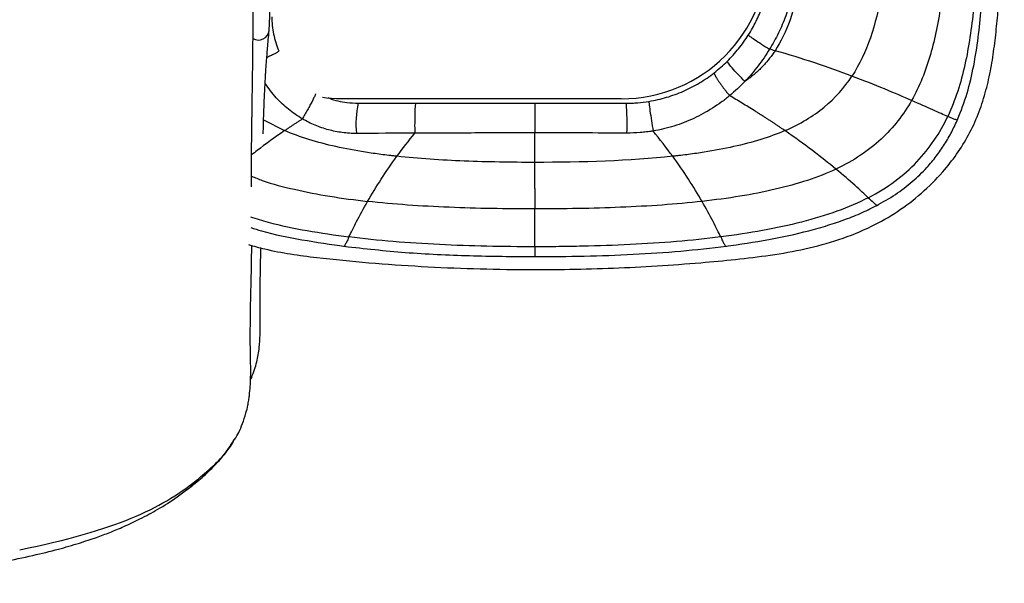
# Paper-space layout '_Bottom' of a CAD drawing. Header units: millimetres. Extents: x -908 to 908, y -619 to 155.
# Tile 10 of 14: x 680 to 908, y -612 to -482. Entities that reach past the tile are written whole.
import ezdxf

# ---------------------------------------------------------------- set-up
doc = ezdxf.new("R2010")
doc.units = ezdxf.units.MM

psp = doc.layouts.new('_Bottom')

# ---------------------------------------------------------------- linework, layer by layer
at = {"color": 7, "linetype": 'Continuous', "lineweight": 25}
for p, q in [((844.6, -499.27), (844.6, -499.28)), ((819.5, -500), (753.5, -500)), ((736.6, -504.87), (741.48, -507.36)), ((733.58, -564.96), (733.81, -564.54)), ((729.55, -579.31), (729.83, -578.88)), ((718.87, -590.53), (719.1, -590.34))]:
    psp.add_line(p, q, dxfattribs=at)
at = {"color": 7, "linetype": 'Continuous', "lineweight": 25, "flags": 128}
for points in [[(753.5, -500), (751.15, -499.82), (750.27, -499.65)], [(733.81, -564.54), (733.69, -564.76), (733.58, -564.93)]]:
    psp.add_lwpolyline(points, dxfattribs=at)
at = {"color": 7, "linetype": 'Continuous', "lineweight": 25}
for centre, radius, start, end in [((819.5, -466), 34, 270, 0), ((735.39, -483.88), 2.5, 239.6182, 353.2996), ((780.44, -505.76), 22.43, 167.7449, 185.7643), ((754.62, -505.73), 66.22, 358.092, 4.0919)]:
    psp.add_arc(centre, radius, start, end, dxfattribs=at)
for points, knots in [([(737.88, -484.17), (737.92, -483.45), (738.01, -482.11), (738.07, -479.66), (738.1, -477.25), (738.11, -474.98), (738.1, -472.86), (738.08, -470.79), (738.03, -468.65), (737.96, -466.38), (737.86, -463.98), (737.71, -461.35), (737.49, -458.31), (737.2, -455.36), (736.88, -452.64), (736.59, -450.34), (736.25, -447.83), (735.86, -445.11), (735.44, -442.18), (735.01, -439.02), (734.58, -435.65), (734.34, -433.29), (734.21, -432.08)], [0, 0, 0, 0, 0.087325, 0.16443, 0.231463, 0.28811, 0.334975, 0.379016, 0.423181, 0.467553, 0.512218, 0.557306, 0.608418, 0.668803, 0.702408, 0.738294, 0.776456, 0.816833, 0.85943, 0.904251, 0.951181, 1, 1, 1, 1]), ([(733.78, -520.35), (733.78, -519.95), (733.77, -518.14), (733.79, -514.82), (733.83, -510.71), (733.86, -507.8), (733.88, -506.24), (733.89, -505.69), (733.9, -505.13), (733.91, -504.6), (733.92, -503.42), (733.96, -500.76), (734.03, -496.54), (734.08, -492.39), (734.11, -489.39), (734.13, -487.64), (734.15, -485.93), (734.16, -484.29), (734.17, -482.8), (734.18, -481.46), (734.19, -480.18), (734.2, -478.78), (734.21, -476.98), (734.22, -474.59), (734.23, -471.58), (734.24, -467.95), (734.24, -464.1), (734.24, -460.15), (734.23, -456.2), (734.2, -451.84), (734.15, -446.91), (734.07, -441.7), (734, -437.93), (733.97, -436.19)], [0, 0, 0, 0, 0.022459, 0.100489, 0.182148, 0.242961, 0.252457, 0.261933, 0.271387, 0.280818, 0.288976, 0.330427, 0.411333, 0.48762, 0.511347, 0.534551, 0.557201, 0.577968, 0.59613, 0.611716, 0.625791, 0.640023, 0.660867, 0.687988, 0.720844, 0.758619, 0.800132, 0.83277, 0.865923, 0.899449, 0.933648, 0.969297, 1, 1, 1, 1]), ([(733.13, -533.78), (734.36, -534.12), (739.54, -535.54), (748.9, -536.83), (761.01, -538.01), (773.14, -538.86), (785.28, -539.39), (800.14, -539.64), (817.69, -539.36), (833.87, -538.35), (845.98, -537.24), (854.06, -536.27), (862.1, -534.86), (870, -532.74), (877.22, -529.85), (883.62, -526.19), (889.16, -521.96), (893.7, -517.44), (897.31, -512.85), (900.09, -508.38), (902.29, -503.62), (903.92, -498.66), (905.1, -493.59), (905.92, -488.43), (906.5, -483.22), (906.98, -477.94), (907.42, -472.32), (907.84, -466.03), (908.19, -458.75), (908.24, -453.54), (908.27, -450.75)], [0, 0, 0, 0, 0.016324, 0.068179, 0.119748, 0.171202, 0.222709, 0.274242, 0.360111, 0.445904, 0.480239, 0.514741, 0.549344, 0.583946, 0.618605, 0.647859, 0.677392, 0.706968, 0.729165, 0.751442, 0.773702, 0.795742, 0.817683, 0.839832, 0.862101, 0.884358, 0.907316, 0.933784, 0.964462, 1, 1, 1, 1]), ([(848.94, -485.22), (849.6, -484.19), (850.2, -483.12), (851.29, -480.93), (851.78, -479.81), (852.64, -477.52), (853.01, -476.36), (853.63, -474), (853.88, -472.8), (854.07, -471.59)], [0, 0, 0, 0, 0.25, 0.25, 0.5, 0.5, 0.75, 0.75, 1, 1, 1, 1]), ([(859.75, -472.54), (859.54, -473.95), (859.25, -475.35), (858.53, -478.11), (858.1, -479.46), (857.35, -481.47), (857.09, -482.14), (856.53, -483.45), (856.23, -484.1), (855.29, -486.02), (854.6, -487.28), (853.85, -488.49)], [0, 0, 0, 0, 0.25, 0.25, 0.5, 0.5, 0.625, 0.625, 0.75, 0.75, 1, 1, 1, 1]), ([(860.94, -472.67), (860.33, -476.04), (859.57, -479.03), (857.66, -484.38), (856.51, -486.74), (855.13, -488.85)], [0, 0, 0, 0, 0.5, 0.5, 1, 1, 1, 1]), ([(879.86, -475.33), (879.19, -479.13), (878.34, -482.63), (876.1, -489.09), (874.71, -492.04), (872.96, -494.72)], [0, 0, 0, 0, 0.5, 0.5, 1, 1, 1, 1]), ([(893.63, -477.76), (893.02, -481.96), (892.24, -485.96), (890.05, -493.52), (888.64, -497.08), (886.78, -500.37)], [0, 0, 0, 0, 0.5, 0.5, 1, 1, 1, 1]), ([(901.15, -479.11), (900.67, -483.56), (900.07, -487.9), (898.67, -494.17), (898.12, -496.22), (896.81, -500.22), (896.05, -502.18), (895.15, -504.07)], [0, 0, 0, 0, 0.5, 0.5, 0.75, 0.75, 1, 1, 1, 1]), ([(897.44, -504.79), (898.22, -502.77), (899.79, -498.72), (901.25, -492.33), (902.28, -485.78), (902.72, -481.35), (902.93, -479.12)], [0, 0, 0, 0, 0.246034, 0.493536, 0.744576, 1, 1, 1, 1]), ([(738.52, -481), (738.52, -482.35), (738.65, -483.69), (739.2, -486.34), (739.6, -487.63), (740.13, -488.87)], [0, 0, 0, 0, 0.5, 0.5, 1, 1, 1, 1]), ([(736.53, -508.13), (736.54, -507.35), (736.57, -505.72), (736.65, -503.14), (736.75, -500.36), (736.88, -497.43), (737.02, -495.13), (737.12, -493.5), (737.19, -492.46), (737.28, -491.25), (737.4, -489.82), (737.53, -488.15), (737.7, -486.24), (737.81, -484.88), (737.88, -484.17)], [0, 0, 0, 0, 0.097678, 0.203095, 0.323259, 0.447537, 0.570725, 0.611177, 0.652306, 0.701937, 0.761504, 0.831028, 0.91052, 1, 1, 1, 1]), ([(844.08, -491.27), (845, -490.36), (845.87, -489.39), (847.49, -487.37), (848.25, -486.32), (848.94, -485.22)], [0, 0, 0, 0, 0.5, 0.5, 1, 1, 1, 1]), ([(848.94, -485.22), (848.93, -485.24), (849.06, -485.34), (849.56, -485.7), (849.94, -485.96), (850.87, -486.58), (851.43, -486.95), (852.62, -487.71), (853.25, -488.11), (853.85, -488.49)], [0, 0, 0, 0, 0.25, 0.25, 0.5, 0.5, 0.75, 0.75, 1, 1, 1, 1]), ([(740.09, -488.93), (740.08, -488.95), (740.06, -489.01), (739.75, -489.23), (739.2, -489.54), (738.45, -489.93), (737.81, -490.24), (737.41, -490.43), (737.35, -490.45)], [0, 0, 0, 0, 0.1169966, 0.328139, 0.5392813, 0.7504237, 0.9615661, 1, 1, 1, 1]), ([(853.85, -488.49), (853.04, -489.83), (852.15, -491.12), (850.25, -493.6), (849.24, -494.8), (848.17, -495.93)], [0, 0, 0, 0, 0.5, 0.5, 1, 1, 1, 1]), ([(855.13, -488.85), (855.03, -489), (854.83, -489.29), (854.53, -489.73), (854.21, -490.16), (853.89, -490.59), (853.56, -491), (853.22, -491.41), (852.45, -492.31), (851.45, -493.32), (850.29, -494.34), (849.52, -494.96), (848.84, -495.47), (848.39, -495.78), (848.17, -495.93)], [0, 0, 0, 0, 0.0537576, 0.1072803, 0.1606063, 0.2137747, 0.2668251, 0.319798, 0.3727342, 0.6231682, 0.7456922, 0.8353787, 0.9206203, 1, 1, 1, 1]), ([(855.13, -488.85), (854.92, -488.79), (854.49, -488.67), (854.07, -488.55), (853.85, -488.49)], [0, 0, 0, 0, 0.500197, 1, 1, 1, 1]), ([(872.96, -494.72), (870.22, -493.69), (867.33, -492.65), (861.34, -490.67), (858.25, -489.72), (855.13, -488.85)], [0, 0, 0, 0, 0.5, 0.5, 1, 1, 1, 1]), ([(848.15, -495.95), (847.63, -495.43), (847.09, -494.88), (846.07, -493.81), (845.59, -493.3), (844.81, -492.4), (844.5, -492.02), (844.12, -491.48), (844.04, -491.31), (844.08, -491.27)], [0, 0, 0, 0, 0.25, 0.25, 0.5, 0.5, 0.75, 0.75, 1, 1, 1, 1]), ([(825.9, -500.58), (827.29, -500.36), (828.65, -500.04), (831.33, -499.25), (832.64, -498.77), (834.55, -497.93), (835.18, -497.63), (836.41, -496.99), (837.02, -496.65), (838.21, -495.94), (838.79, -495.56), (839.94, -494.78), (840.5, -494.36), (841.05, -493.94)], [0, 0, 0, 0, 0.25, 0.25, 0.5, 0.5, 0.625, 0.625, 0.75, 0.75, 0.875, 0.875, 1, 1, 1, 1]), ([(841.05, -493.94), (841.05, -493.94), (841.04, -493.95), (841.03, -493.97), (841.02, -494), (841.02, -494.04), (841.03, -494.08), (841.05, -494.14), (841.07, -494.21), (841.1, -494.29), (841.14, -494.38), (841.19, -494.48), (841.25, -494.6), (841.33, -494.74), (841.41, -494.89), (841.51, -495.05), (841.62, -495.24), (841.75, -495.44), (841.89, -495.65), (842.04, -495.89), (842.21, -496.13), (842.4, -496.4), (842.6, -496.68), (842.81, -496.97), (843.03, -497.28), (843.27, -497.6), (843.52, -497.92), (843.78, -498.26), (844.05, -498.6), (844.33, -498.94), (844.51, -499.16), (844.6, -499.27)], [0, 0, 0, 0, 0.020232, 0.041482, 0.06375, 0.087037, 0.111341, 0.136664, 0.163004, 0.190363, 0.218739, 0.248134, 0.278547, 0.309977, 0.342426, 0.375892, 0.410376, 0.445878, 0.482397, 0.519934, 0.558489, 0.598062, 0.638652, 0.68026, 0.722885, 0.766527, 0.811187, 0.856865, 0.903559, 0.951271, 1, 1, 1, 1]), ([(857.44, -507.36), (860.95, -505.84), (863.96, -504.02), (869.08, -499.8), (871.2, -497.4), (872.96, -494.72)], [0, 0, 0, 0, 0.5, 0.5, 1, 1, 1, 1]), ([(886.78, -500.37), (884.91, -499.56), (882.82, -498.66), (878.21, -496.76), (875.69, -495.75), (872.96, -494.72)], [0, 0, 0, 0, 0.5, 0.5, 1, 1, 1, 1]), ([(745.58, -504.63), (745.58, -504.63), (744.46, -503.97), (742.32, -502.48), (739.36, -499.75), (737.77, -497.56), (736.95, -496.42)], [0, 0, 0, 0, 0.000005, 0.324601, 0.649289, 1, 1, 1, 1]), ([(748.65, -498.83), (748.62, -498.89), (748.56, -499.08), (748.29, -499.66), (747.88, -500.49), (747.36, -501.48), (746.79, -502.54), (746.17, -503.62), (745.78, -504.3), (745.58, -504.63)], [0, 0, 0, 0, 0.074898, 0.229082, 0.383265, 0.537449, 0.691633, 0.845816, 1, 1, 1, 1]), ([(751.48, -499.69), (751.6, -499.74), (752.99, -500.38), (755.4, -500.86), (757.65, -500.96), (758.52, -501)], [0, 0, 0, 0, 0.055737, 0.635823, 1, 1, 1, 1]), ([(844.6, -499.28), (843.97, -499.8), (843.32, -500.31), (841.99, -501.27), (841.31, -501.73), (839.93, -502.61), (839.23, -503.03), (837.78, -503.81), (837.05, -504.18), (834.81, -505.22), (833.28, -505.81), (830.13, -506.79), (828.52, -507.17), (826.89, -507.44)], [0, 0, 0, 0, 0.125, 0.125, 0.25, 0.25, 0.375, 0.375, 0.5, 0.5, 0.75, 0.75, 1, 1, 1, 1]), ([(857.44, -507.36), (857.24, -507.22), (856.82, -506.94), (856.2, -506.51), (855.57, -506.09), (854.93, -505.67), (854.29, -505.25), (853.65, -504.83), (853, -504.41), (852.36, -504), (851.71, -503.59), (851.06, -503.18), (850.14, -502.6), (848.95, -501.87), (847.49, -500.99), (846.05, -500.12), (845.08, -499.55), (844.6, -499.27)], [0, 0, 0, 0, 0.051136, 0.102296, 0.153458, 0.204602, 0.255705, 0.306745, 0.357697, 0.408538, 0.459243, 0.509786, 0.560141, 0.672511, 0.783491, 0.892762, 1, 1, 1, 1]), ([(771.83, -501), (771.79, -501), (771.75, -501.21), (771.69, -501.98), (771.67, -502.55), (771.63, -503.92), (771.62, -504.72), (771.61, -506.36), (771.61, -507.2), (771.63, -507.95)], [0, 0, 0, 0, 0.25, 0.25, 0.5, 0.5, 0.75, 0.75, 1, 1, 1, 1]), ([(771.83, -501), (776.43, -501), (781.03, -501), (790.25, -501), (794.85, -501), (799.46, -501)], [0, 0, 0, 0, 0.5, 0.5, 1, 1, 1, 1]), ([(799.46, -501), (799.46, -501), (799.46, -501.2), (799.46, -501.97), (799.46, -502.54), (799.46, -503.89), (799.46, -504.68), (799.46, -506.31), (799.46, -507.14), (799.46, -507.9)], [0, 0, 0, 0, 0.25, 0.25, 0.5, 0.5, 0.75, 0.75, 1, 1, 1, 1]), ([(799.46, -501), (803, -501), (806.53, -501), (813.6, -501), (817.14, -501), (820.67, -501)], [0, 0, 0, 0, 0.5, 0.5, 1, 1, 1, 1]), ([(820.67, -501), (821.11, -501), (821.55, -500.99), (822.42, -500.96), (822.86, -500.93), (824.17, -500.82), (825.03, -500.72), (825.9, -500.58)], [0, 0, 0, 0, 0.25, 0.25, 0.5, 0.5, 1, 1, 1, 1]), ([(825.9, -500.58), (825.88, -500.58), (825.89, -500.79), (825.98, -501.56), (826.05, -502.12), (826.25, -503.47), (826.37, -504.26), (826.62, -505.87), (826.76, -506.69), (826.89, -507.44)], [0, 0, 0, 0, 0.25, 0.25, 0.5, 0.5, 0.75, 0.75, 1, 1, 1, 1]), ([(886.78, -500.37), (884.91, -503.66), (882.59, -506.67), (876.82, -512.01), (873.36, -514.34), (869.25, -516.28)], [0, 0, 0, 0, 0.5, 0.5, 1, 1, 1, 1]), ([(895.15, -504.07), (894.25, -503.7), (893.08, -503.18), (890.28, -501.92), (888.64, -501.19), (886.78, -500.37)], [0, 0, 0, 0, 0.5, 0.5, 1, 1, 1, 1]), ([(876.75, -522.9), (879, -521.73), (881.05, -520.45), (884.79, -517.68), (886.48, -516.18), (889.51, -513.01), (890.85, -511.32), (893.23, -507.8), (894.26, -505.97), (895.15, -504.07)], [0, 0, 0, 0, 0.25, 0.25, 0.5, 0.5, 0.75, 0.75, 1, 1, 1, 1]), ([(895.15, -504.07), (895.57, -504.24), (896.38, -504.57), (897.09, -504.79), (897.43, -504.86), (897.41, -504.78), (897.41, -504.77)], [0, 0, 0, 0, 0.323961, 0.637511, 0.943506, 1, 1, 1, 1]), ([(741.48, -507.36), (741.67, -507.24), (742.04, -506.98), (742.61, -506.59), (743.19, -506.2), (743.77, -505.81), (744.37, -505.42), (744.97, -505.03), (745.38, -504.76), (745.58, -504.63)], [0, 0, 0, 0, 0.139161, 0.279636, 0.421381, 0.564346, 0.708478, 0.853717, 1, 1, 1, 1]), ([(758.12, -508.01), (757.02, -508.02), (755.93, -507.95), (753.75, -507.67), (752.68, -507.45), (751.1, -507.03), (750.58, -506.87), (749.54, -506.51), (749.03, -506.31), (747.51, -505.68), (746.53, -505.19), (745.58, -504.63)], [0, 0, 0, 0, 0.25, 0.25, 0.5, 0.5, 0.625, 0.625, 0.75, 0.75, 1, 1, 1, 1]), ([(878.63, -524.75), (880.12, -523.91), (883.04, -522.28), (886.95, -519.28), (890.08, -516.26), (892.54, -513.31), (894.46, -510.54), (896.12, -507.66), (897.04, -505.66), (897.5, -504.66)], [0, 0, 0, 0, 0.182886, 0.357022, 0.524015, 0.645802, 0.765406, 0.883477, 1, 1, 1, 1]), ([(741.48, -507.36), (739.27, -508.91), (736.55, -510.82), (734.24, -512.66), (733.81, -513)], [0, 0, 0, 0, 0.814377, 1, 1, 1, 1]), ([(767.51, -513.31), (767.35, -513.3), (767.2, -513.28), (766.89, -513.24), (766.42, -513.19), (765.34, -513.07), (763.19, -512.8), (761.39, -512.54), (757.85, -511.99), (755.57, -511.56), (749, -510.1), (744.99, -508.89), (741.48, -507.36)], [0, 0, 0, 0, 0.015625, 0.015625, 0.03125, 0.0625, 0.125, 0.25, 0.25, 0.5, 0.5, 1, 1, 1, 1]), ([(799.46, -507.9), (794.82, -507.9), (790.18, -507.9), (780.9, -507.92), (776.26, -507.93), (771.63, -507.95)], [0, 0, 0, 0, 0.5, 0.5, 1, 1, 1, 1]), ([(820.8, -507.93), (817.25, -507.92), (813.69, -507.91), (806.58, -507.9), (803.02, -507.9), (799.46, -507.9)], [0, 0, 0, 0, 0.5, 0.5, 1, 1, 1, 1]), ([(826.89, -507.44), (826.76, -507.46), (826.64, -507.48), (826.38, -507.52), (826, -507.57), (825.12, -507.69), (824.36, -507.77), (822.84, -507.89), (821.82, -507.93), (820.8, -507.93)], [0, 0, 0, 0, 0.0625, 0.0625, 0.125, 0.25, 0.5, 0.5, 1, 1, 1, 1]), ([(857.44, -507.36), (853.93, -508.89), (849.92, -510.1), (843.35, -511.56), (841.07, -511.98), (837.53, -512.54), (835.73, -512.8), (833.59, -513.07), (832.51, -513.19), (832.04, -513.24), (831.73, -513.28), (831.57, -513.3), (831.42, -513.31)], [0, 0, 0, 0, 0.5, 0.5, 0.75, 0.75, 0.875, 0.9375, 0.96875, 0.984375, 0.984375, 1, 1, 1, 1]), ([(869.25, -516.28), (867.61, -514.92), (865.79, -513.47), (861.84, -510.47), (859.71, -508.93), (857.44, -507.36)], [0, 0, 0, 0, 0.5, 0.5, 1, 1, 1, 1]), ([(760.7, -523.76), (761.66, -522.1), (762.72, -520.37), (765, -516.84), (766.22, -515.06), (767.51, -513.31)], [0, 0, 0, 0, 0.5, 0.5, 1, 1, 1, 1]), ([(799.46, -514.72), (793.98, -514.72), (788.49, -514.63), (777.75, -514.2), (772.51, -513.85), (767.51, -513.31)], [0, 0, 0, 0, 0.5, 0.5, 1, 1, 1, 1]), ([(838.22, -523.76), (837.27, -522.1), (836.21, -520.37), (833.92, -516.84), (832.7, -515.06), (831.42, -513.31)], [0, 0, 0, 0, 0.5, 0.5, 1, 1, 1, 1]), ([(733.78, -517.9), (734.61, -518.24), (737.84, -519.56), (743.93, -521.06), (752.08, -522.7), (757.77, -523.4), (760.7, -523.76)], [0, 0, 0, 0, 0.097816, 0.377912, 0.679428, 1, 1, 1, 1]), ([(869.25, -516.28), (865.14, -518.21), (860.4, -519.74), (849.95, -522.18), (844.25, -523.08), (838.22, -523.76)], [0, 0, 0, 0, 0.5, 0.5, 1, 1, 1, 1]), ([(876.75, -522.9), (875.94, -522.13), (874.88, -521.14), (872.36, -518.9), (870.9, -517.63), (869.25, -516.28)], [0, 0, 0, 0, 0.5, 0.5, 1, 1, 1, 1]), ([(756.39, -531.99), (756.61, -531.51), (756.87, -530.96), (757.47, -529.75), (757.8, -529.08), (758.89, -526.98), (759.75, -525.41), (760.7, -523.76)], [0, 0, 0, 0, 0.25, 0.25, 0.5, 0.5, 1, 1, 1, 1]), ([(799.46, -525.5), (792.78, -525.5), (786.11, -525.4), (773.08, -524.86), (766.73, -524.43), (760.7, -523.76)], [0, 0, 0, 0, 0.5, 0.5, 1, 1, 1, 1]), ([(838.22, -523.76), (832.2, -524.43), (825.85, -524.86), (812.82, -525.4), (806.14, -525.5), (799.46, -525.5)], [0, 0, 0, 0, 0.5, 0.5, 1, 1, 1, 1]), ([(842.54, -531.99), (842.31, -531.51), (842.05, -530.96), (841.45, -529.74), (841.12, -529.08), (840.03, -526.97), (839.18, -525.41), (838.22, -523.76)], [0, 0, 0, 0, 0.25, 0.25, 0.5, 0.5, 1, 1, 1, 1]), ([(876.75, -522.9), (874.5, -524.06), (872.07, -525.1), (866.91, -526.98), (864.16, -527.81), (855.53, -530.03), (849.22, -531.15), (842.54, -531.99)], [0, 0, 0, 0, 0.25, 0.25, 0.5, 0.5, 1, 1, 1, 1]), ([(843.64, -534.16), (846.99, -533.68), (853.49, -532.76), (861.38, -531.02), (867.29, -529.35), (871.41, -527.96), (875.3, -526.42), (877.74, -525.19), (878.93, -524.6)], [0, 0, 0, 0, 0.276227, 0.535859, 0.658907, 0.7773, 0.891094, 1, 1, 1, 1]), ([(876.75, -522.9), (877.16, -523.28), (877.75, -523.85), (878.28, -524.32), (878.6, -524.59), (878.78, -524.73), (878.77, -524.67), (878.77, -524.67)], [0, 0, 0, 0, 0.362293, 0.536068, 0.715936, 0.990182, 1, 1, 1, 1]), ([(799.46, -534.27), (799.46, -534.27), (799.46, -534.26), (799.46, -534.25), (799.46, -534.24), (799.46, -534.21), (799.46, -534.16), (799.46, -534.04), (799.46, -533.81), (799.46, -533.59), (799.46, -533.15), (799.46, -532.84), (799.46, -531.87), (799.46, -531.16), (799.46, -528.91), (799.46, -527.24), (799.46, -525.5)], [0, 0, 0, 0, 0.001953, 0.001953, 0.003906, 0.007813, 0.015625, 0.03125, 0.0625, 0.125, 0.125, 0.25, 0.25, 0.5, 0.5, 1, 1, 1, 1]), ([(733.55, -527.3), (734.91, -527.73), (739.2, -529.1), (746.85, -530.63), (753.14, -531.53), (756.39, -531.99)], [0, 0, 0, 0, 0.183187, 0.578929, 1, 1, 1, 1]), ([(733.62, -529.81), (734.46, -530.08), (738.34, -531.31), (745.67, -532.76), (752.18, -533.7), (755.53, -534.19)], [0, 0, 0, 0, 0.118562, 0.545825, 1, 1, 1, 1]), ([(729.89, -578.92), (730.22, -578.35), (730.97, -577.08), (731.63, -575.53), (732.53, -572.9), (732.93, -571.11), (733.15, -569.84), (733.36, -568.36), (733.51, -566.66), (733.6, -564.76), (733.62, -563.13), (733.61, -561.8), (733.58, -560.66), (733.56, -559.56), (733.54, -558.42), (733.52, -557.02), (733.52, -555.51), (733.52, -553.53), (733.54, -551.1), (733.58, -548.12), (733.65, -545.05), (733.73, -541.84), (733.8, -538.57), (733.84, -535.95), (733.84, -534.39), (733.84, -533.97)], [0, 0, 0, 0, 0.0297, 0.066459, 0.098023, 0.122585, 0.140952, 0.157815, 0.19418, 0.226968, 0.26245, 0.294957, 0.327365, 0.346841, 0.376827, 0.415599, 0.454121, 0.492334, 0.566258, 0.638301, 0.72029, 0.801363, 0.883358, 0.968768, 1, 1, 1, 1]), ([(756.39, -531.99), (756.18, -532.43), (755.78, -533.28), (755.45, -533.94), (755.29, -534.21), (755.29, -534.15), (755.29, -534.14)], [0, 0, 0, 0, 0.327908, 0.649862, 0.96868, 1, 1, 1, 1]), ([(799.46, -534.27), (792.04, -534.27), (784.61, -534.12), (770.12, -533.4), (763.07, -532.84), (756.39, -531.99)], [0, 0, 0, 0, 0.5, 0.5, 1, 1, 1, 1]), ([(821.56, -533.76), (817.88, -533.94), (814.2, -534.07), (808.67, -534.19), (806.83, -534.22), (804.07, -534.25), (803.15, -534.26), (801.3, -534.27), (800.38, -534.27), (799.46, -534.27)], [0, 0, 0, 0, 0.5, 0.5, 0.75, 0.75, 0.875, 0.875, 1, 1, 1, 1]), ([(842.54, -531.99), (842.74, -532.42), (843.14, -533.28), (843.45, -533.88), (843.6, -534.13), (843.62, -534.14), (843.63, -534.14)], [0, 0, 0, 0, 0.3280661, 0.6501801, 0.8631008, 1, 1, 1, 1]), ([(733.81, -564.54), (734.26, -563.33), (735.14, -560.99), (735.62, -557.7), (735.82, -554.73), (735.85, -552.01), (735.82, -549.29), (735.81, -546.55), (735.81, -543.67), (735.84, -541.02), (735.88, -538.5), (735.93, -536.4), (735.98, -535.07), (736, -534.54)], [0, 0, 0, 0, 0.1116675, 0.2154347, 0.3119291, 0.4017733, 0.4851615, 0.587348, 0.6849826, 0.7824703, 0.8618105, 0.9453281, 1, 1, 1, 1]), ([(755.29, -534.16), (760, -534.68), (769.64, -535.73), (784.39, -536.42), (794.41, -536.51), (799.46, -536.55)], [0, 0, 0, 0, 0.321782, 0.657508, 1, 1, 1, 1]), ([(799.46, -536.55), (803.28, -536.53), (810.88, -536.48), (822.16, -536.06), (833.16, -535.37), (840.35, -534.54), (843.88, -534.13)], [0, 0, 0, 0, 0.257331, 0.511867, 0.760455, 1, 1, 1, 1]), ([(799.46, -534.27), (799.46, -534.72), (799.46, -535.64), (799.46, -536.31), (799.46, -536.59), (799.46, -536.54), (799.46, -536.53)], [0, 0, 0, 0, 0.323422, 0.644024, 0.964476, 1, 1, 1, 1]), ([(718.68, -590.69), (719.24, -590.26), (720.33, -589.41), (721.98, -588.04), (723.53, -586.64), (724.99, -585.21), (726.35, -583.77), (727.59, -582.3), (728.72, -580.81), (729.33, -579.87), (729.65, -579.37)], [0, 0, 0, 0, 0.110506, 0.216749, 0.323041, 0.433996, 0.553963, 0.686559, 0.834561, 1, 1, 1, 1]), ([(720.99, -588.41), (722.29, -587.33), (724.81, -585.2), (727.79, -582.2), (729.09, -580.07), (729.55, -579.31)], [0, 0, 0, 0, 0.4039366, 0.788327, 1, 1, 1, 1]), ([(705.87, -597.18), (709.04, -595.88), (711.76, -594.53), (716.66, -591.65), (718.86, -590.11), (720.99, -588.41)], [0, 0, 0, 0, 0.5, 0.5, 1, 1, 1, 1]), ([(719.1, -590.34), (719.44, -590.07), (720.25, -589.42), (720.72, -588.79), (720.99, -588.41)], [0, 0, 0, 0, 0.4156026, 1, 1, 1, 1]), ([(639.11, -612.23), (642.56, -611.86), (649.33, -611.14), (659.09, -609.95), (668.03, -608.66), (675.94, -607.3), (682.84, -605.88), (688.74, -604.43), (693.64, -603.02), (697.62, -601.7), (701.04, -600.43), (704.41, -599.03), (708.14, -597.28), (712.27, -595.02), (716.01, -592.7), (718.24, -590.96), (719.07, -590.31)], [0, 0, 0, 0, 0.123737, 0.243054, 0.350314, 0.445617, 0.529119, 0.601032, 0.661603, 0.71108, 0.750757, 0.793297, 0.842466, 0.898576, 0.96221, 1, 1, 1, 1])]:
    psp.add_open_spline(points, degree=3, knots=knots, dxfattribs=at)
for points in [[(841.05, -493.94), (842.11, -493.11), (843.12, -492.22), (844.08, -491.27)], [(848.15, -495.95), (847.03, -497.13), (845.85, -498.24), (844.6, -499.27)], [(848.17, -495.93), (848.17, -495.94), (848.16, -495.94), (848.15, -495.95)], [(758.52, -501), (762.95, -501), (767.38, -501), (771.83, -501)], [(771.63, -507.95), (767.12, -507.97), (762.61, -507.99), (758.12, -508.01)], [(767.51, -513.31), (768.84, -511.5), (770.25, -509.71), (771.63, -507.95)], [(799.46, -514.72), (799.46, -512.4), (799.46, -510.13), (799.46, -507.9)], [(831.42, -513.31), (829.95, -511.32), (828.4, -509.36), (826.89, -507.44)], [(831.42, -513.31), (821.42, -514.39), (810.44, -514.72), (799.46, -514.72)], [(799.46, -520.74), (799.46, -518.71), (799.46, -516.67), (799.46, -514.72)], [(799.46, -520.74), (799.46, -522.35), (799.46, -523.95), (799.46, -525.5)], [(842.54, -531.99), (835.86, -532.84), (828.8, -533.4), (821.56, -533.76)], [(680.07, -604.46), (691.35, -602.18), (699.52, -599.77), (705.87, -597.18)]]:
    psp.add_open_spline(points, degree=3, dxfattribs=at)

doc.saveas('drawing.dxf')
